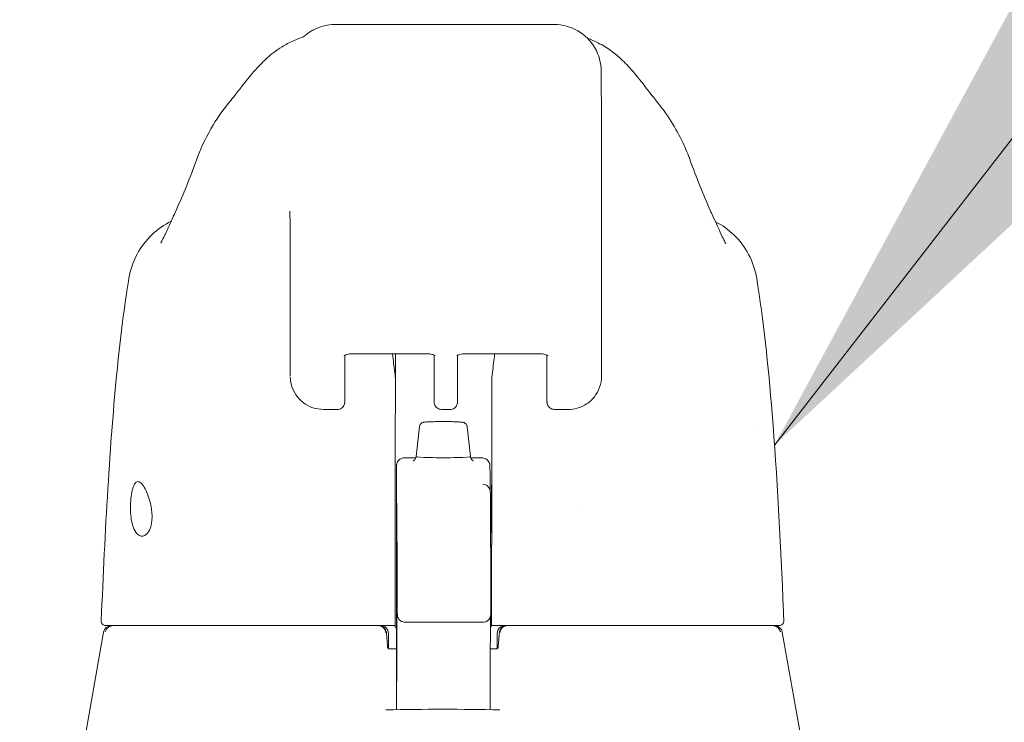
# Model space of a CAD drawing. Header units: inches. Extents: x 3 to 388, y 9 to 244.
# Tile 9 of 53: x 175.73 to 178.22, y 74.35 to 76.12. Entities that reach past the tile are written whole.
import ezdxf

# ---------------------------------------------------------------- set-up
doc = ezdxf.new("R2010")
doc.units = ezdxf.units.IN
doc.header["$LTSCALE"] = 23
doc.header["$MEASUREMENT"] = 0
for name, color, linetype, lineweight in [('Dimension (ANSI)', 7, 'Continuous', 5), ('Symbol (ANSI)', 7, 'Continuous', 5), ('Visible (ANSI)', 7, 'Continuous', 5)]:
    doc.layers.add(name, color=color, linetype=linetype, lineweight=lineweight)
doc.styles.add('ROMANS', font='romans.shx')
doc.dimstyles.new('Default (ANSI)', dxfattribs={"dimscale": 23, "dimtxt": 0.08, "dimasz": 0.098425, "dimexe": 0.125, "dimexo": 0.0625, "dimgap": 0.031496, "dimtad": 0, "dimtih": 1, "dimtoh": 1, "dimrnd": 1e-08, "dimzin": 0, "dimdsep": 46, "dimtxsty": 'ROMANS', "dimcen": 0.09, "dimdle": 0.393701, "dimclrd": 256, "dimclre": 256, "dimclrt": 256, "dimadec": 0, "dimazin": 0, "dimtfac": 1.25, "dimtofl": 0, "dimtmove": 0, "dimatfit": 3, "dimfxl": 0, "dimtolj": 1, "dimtzin": 0, "dimlwd": -1, "dimlwe": -1, "dimarcsym": 0})
doc.dimstyles.new('Default (ANSI)$7', dxfattribs={"dimscale": 23, "dimtxt": 0.08, "dimasz": 0.098425, "dimexe": 0.125, "dimexo": 0.0625, "dimgap": 0.031496, "dimtad": 0, "dimtih": 1, "dimtoh": 1, "dimrnd": 1e-08, "dimzin": 0, "dimdsep": 46, "dimtxsty": 'ROMANS', "dimcen": 0.09, "dimdle": 0.393701, "dimclrd": 256, "dimclre": 256, "dimclrt": 256, "dimadec": 0, "dimazin": 0, "dimtfac": 1.25, "dimtofl": 0, "dimtmove": 0, "dimatfit": 3, "dimfxl": 0, "dimtolj": 1, "dimtzin": 0, "dimlwd": -1, "dimlwe": -1, "dimarcsym": 0})

# ---------------------------------------------------------------- blocks, each defined once
blk = doc.blocks.new('*D35')
at = {"layer": 'Defpoints', "color": 0}
for p in [(179.2422, 83.8521), (144.8047, 73.7381), (179.2422, 73.7381)]:
    blk.add_point(p, dxfattribs=at)
at = {"layer": 'Dimension (ANSI)'}
for p, q in [((144.8047, 75.1756), (144.8047, 86.7271)), ((179.2422, 75.1756), (179.2422, 86.7271)), ((147.0685, 83.8521), (152.9753, 83.8521)), ((176.9785, 83.8521), (171.0717, 83.8521))]:
    blk.add_line(p, q, dxfattribs=at)
for points in [[(147.0685, 84.2294), (147.0685, 83.4748), (144.8047, 83.8521)], [(176.9785, 84.2294), (176.9785, 83.4748), (179.2422, 83.8521)]]:
    blk.add_solid(points, dxfattribs=at)
at = {"layer": 'Dimension (ANSI)', "insert": (162.0235, 83.8521), "char_height": 1.84, "attachment_point": 5, "style": 'ROMANS'}
blk.add_mtext('\\A1;34.44\\PDOOR WIDTH', dxfattribs=at)

msp = doc.modelspace()

# ---------------------------------------------------------------- linework, layer by layer
at = {"layer": 'Visible (ANSI)'}
for p, q in [((176.5271, 76.112), (176.5259, 76.112)), ((176.5271, 76.112), (176.5296, 76.112)), ((177.0808, 76.112), (176.5296, 76.112)), ((177.2, 75.5018), (177.2001, 75.3995)), ((177.2001, 75.3993), (177.1997, 75.2221)), ((176.4122, 75.3245), (176.4123, 75.2222)), ((176.5689, 75.279), (176.7583, 75.279)), ((176.6782, 75.279), (176.6782, 75.2176)), ((176.8543, 75.279), (177.0437, 75.279)), ((176.5503, 75.2752), (176.5501, 75.1701)), ((176.7763, 75.2754), (176.7763, 75.2065)), ((176.8355, 75.1701), (176.8358, 75.2752)), ((177.0618, 75.2065), (177.0617, 75.2747)), ((176.5315, 75.1382), (176.4963, 75.1382)), ((176.7949, 75.1382), (176.817, 75.1382)), ((177.1156, 75.1382), (177.0804, 75.1382)), ((176.7393, 75.0949), (176.7307, 75.0189)), ((176.8598, 75.0949), (176.8685, 75.0189)), ((176.7009, 75.0156), (176.7302, 75.0156)), ((176.8689, 75.0156), (176.8977, 75.0156)), ((176.9174, 74.9964), (176.9182, 74.9712)), ((176.6811, 74.808), (176.6814, 74.5975)), ((176.703, 74.5997), (176.8998, 74.5997)), ((176.9211, 74.5914), (176.9218, 74.5914)), ((175.9398, 74.5751), (175.8221, 73.9077)), ((176.6606, 74.5717), (176.6606, 74.5334)), ((176.9362, 74.5717), (176.9362, 74.5334)), ((177.6571, 74.5751), (177.7748, 73.9077)), ((176.6814, 74.5323), (176.6626, 74.5323)), ((176.9343, 74.5323), (176.9185, 74.5323)), ((176.6814, 74.5049), (176.6814, 74.4595)), ((176.9184, 74.4495), (176.9183, 74.3786))]:
    msp.add_line(p, q, dxfattribs=at)
for centre, radius, start, end in [((175.946, 74.6032), 0.0118, 177.7242, 270), ((175.9591, 74.5717), 0.0197, 90.0001, 170), ((176.6359, 74.5717), 0.0197, 4.9119, 90), ((176.641, 74.5717), 0.0197, 0, 90), ((176.9559, 74.5717), 0.0197, 90, 180), ((176.961, 74.5717), 0.0197, 90, 175.0881), ((177.6378, 74.5717), 0.0197, 10, 90), ((177.6492, 74.6032), 0.0118, 270, 2.2758)]:
    msp.add_arc(centre, radius, start, end, dxfattribs=at)
for centre, major_axis, ratio, start_param, end_param in [((177.1989, 75.0096), (0, 0.9843), 0.001274, 5.235988, 6.283186), ((176.36, 75.7017), (-0.1851, 0.067), 0.665998, 6.283143, 6.283182), ((177.2388, 75.7017), (0.1852, 0.0666), 0.666643, 0.000002, 0.000042), ((176.4115, 75.0096), (0, 0.6299), 0.001274, 5.235988, 6.283186), ((177.1213, 75.3994), (0.0787, -0.0002), 0.866025, 0, 0.002547), ((176.6357, 75.2157), (-0.0425, -0.0035), 0.669542, 3.085614, 3.161581), ((176.6794, 73.8365), (0.0001, 1.6849), 0.001243, 0.609956, 0.646633), ((176.9649, 75.2157), (-0.0425, 0.0034), 0.669773, 6.258798, 6.334759), ((176.9236, 73.8364), (0, -1.6849), 0.001294, 3.751549, 3.788225), ((176.6782, 75.1652), (0, -0.0201), 0.001273, 3.788231, 4.444303), ((176.9223, 75.1652), (0, 0.0201), 0.001274, 0.646638, 1.302711), ((176.6775, 75.3165), (0, 0.5512), 0.001274, 3.554684, 4.444304), ((176.9216, 75.3165), (0, 0.5512), 0.001274, 3.554684, 4.444304), ((176.7996, 75.0189), (-0.0689, 0), 0.042782, 6.278319, 9.429644), ((177.1536, 74.8867), (0, 0.061), 0.001274, 1.508926, 1.509277), ((176.6778, 74.7933), (0, -0.0201), 0.001269, 3.554683, 4.318922), ((176.9219, 74.7933), (0, 0.0201), 0.001278, 0.413091, 1.177333), ((176.661, 74.5115), (-0.0983, 1.1448), 0.000167, 1.516693, 1.533906), ((176.6376, 74.552), (0.0196, 0.0017), 0.017406, 6.283182, 6.298323), ((176.6622, 74.5441), (0, -0.0118), 0.79344, 0.000015, 0.000049), ((176.9593, 74.552), (-0.0196, 0.0017), 0.017406, 6.268048, 6.283203)]:
    msp.add_ellipse(centre, major_axis=major_axis, ratio=ratio, start_param=start_param, end_param=end_param, dxfattribs=at)
for centre, major_axis in [((176.6812, 74.8867), (0, 0.0738)), ((176.9213, 74.8867), (0, -0.061))]:
    msp.add_ellipse(centre, major_axis=major_axis, ratio=0.001274, dxfattribs=at)
for points, knots in [([(176.4465, 76.0812), (176.4465, 76.0812), (176.4465, 76.0813), (176.4472, 76.0819), (176.4476, 76.0823), (176.4505, 76.0848), (176.4517, 76.0857), (176.4543, 76.0878), (176.4554, 76.0886), (176.458, 76.0905), (176.4595, 76.0915), (176.4642, 76.0946), (176.4677, 76.0967), (176.4788, 76.1025), (176.4868, 76.1056), (176.5051, 76.1106), (176.5155, 76.112), (176.5259, 76.112)], [2.324809, 2.324809, 2.324809, 2.324809, 2.4153729, 2.4153729, 2.4996666, 2.4996666, 2.529953, 2.529953, 2.5462201, 2.5462201, 2.5624726, 2.5624726, 2.5951409, 2.5951409, 2.6603318, 2.6603318, 2.7396412, 2.7396412, 2.7396412, 2.7396412]), ([(176.4207, 76.0708), (176.4486, 76.0828), (176.4454, 76.0808), (176.4465, 76.0814), (176.4468, 76.0816), (176.447, 76.0817)], [0, 0, 0, 0, 1.300877, 1.300877, 1.639995, 1.639995, 1.639995, 1.639995]), ([(176.2626, 75.9209), (176.2699, 75.9295), (176.2847, 75.9494), (176.3142, 75.9861), (176.3254, 75.9996), (176.349, 76.0232), (176.3584, 76.0319), (176.3768, 76.046), (176.3839, 76.051), (176.4004, 76.061), (176.41, 76.0662), (176.4207, 76.0708)], [0, 0, 0, 0, 0.755734, 0.755734, 1.131841, 1.131841, 1.328326, 1.328326, 1.431535, 1.431535, 1.538441, 1.538441, 1.538441, 1.538441]), ([(177.1821, 76.0698), (177.1957, 76.0637), (177.2073, 76.0569), (177.2278, 76.0431), (177.2366, 76.0359), (177.2567, 76.0183), (177.2661, 76.0083), (177.2908, 75.9805), (177.3027, 75.9647), (177.3241, 75.9366), (177.3331, 75.9249), (177.3381, 75.919)], [0, 0, 0, 0, 0.13568, 0.13568, 0.283939, 0.283939, 0.527054, 0.527054, 1.014346, 1.014346, 1.540824, 1.540824, 1.540824, 1.540824]), ([(177.3381, 75.919), (177.3662, 75.8856), (177.3885, 75.8492), (177.4128, 75.7975), (177.4188, 75.7831), (177.4241, 75.7684)], [0, 0, 0, 0, 0.3581266, 0.3581266, 0.4930022, 0.4930022, 0.4930022, 0.4930022]), ([(176.0845, 75.5586), (176.0845, 75.5586), (176.0851, 75.5596), (176.0874, 75.5641), (176.0896, 75.5684), (176.0957, 75.581), (176.1001, 75.5905), (176.1093, 75.6105), (176.114, 75.6209), (176.1192, 75.6319)], [0.5925237, 0.5925237, 0.5925237, 0.5925237, 0.6646619, 0.6646619, 0.7668616, 0.7668616, 0.908863, 0.908863, 1.0310814, 1.0310814, 1.0310814, 1.0310814]), ([(177.4795, 75.6315), (177.49, 75.6089), (177.4989, 75.5889), (177.5081, 75.5695), (177.5104, 75.5649), (177.5131, 75.5595), (177.5139, 75.5581), (177.5142, 75.5577), (177.5142, 75.5576), (177.5142, 75.5576)], [0, 0, 0, 0, 0.2499371, 0.2499371, 0.3535128, 0.3535128, 0.4283098, 0.4283098, 0.439933, 0.439933, 0.439933, 0.439933]), ([(176.0043, 75.4703), (176.0078, 75.4913), (176.0148, 75.5119), (176.0347, 75.5491), (176.0477, 75.5662), (176.077, 75.594), (176.0934, 75.6055), (176.111, 75.6142)], [0, 0, 0, 0, 0.1620881, 0.1620881, 0.3213069, 0.3213069, 0.4702907, 0.4702907, 0.4702907, 0.4702907]), ([(177.488, 75.613), (177.5048, 75.6044), (177.5205, 75.5932), (177.5493, 75.5658), (177.5622, 75.5487), (177.582, 75.5115), (177.589, 75.4908), (177.5924, 75.4698)], [0.2361481, 0.2361481, 0.2361481, 0.2361481, 0.379777, 0.379777, 0.5389916, 0.5389916, 0.7011957, 0.7011957, 0.7011957, 0.7011957]), ([(175.9342, 74.6037), (175.9435, 74.8329), (175.9557, 75.0516), (175.9829, 75.3225), (175.9923, 75.3984), (176.0043, 75.4703)], [0, 0, 0, 0, 1.850891, 1.850891, 2.630245, 2.630245, 2.630245, 2.630245]), ([(177.5924, 75.4698), (177.6097, 75.3649), (177.6215, 75.2508), (177.6439, 74.9731), (177.6529, 74.8029), (177.6601, 74.6258)], [0, 0, 0, 0, 1.138918, 1.138918, 2.574106, 2.574106, 2.574106, 2.574106]), ([(176.5488, 75.2741), (176.5488, 75.2741), (176.5489, 75.2742), (176.549, 75.2743), (176.5493, 75.2746), (176.5504, 75.2752), (176.5512, 75.2756), (176.5533, 75.2765), (176.5547, 75.277), (176.5579, 75.2778), (176.5598, 75.2782), (176.564, 75.2788), (176.5663, 75.2789), (176.5687, 75.279), (176.5688, 75.279), (176.5689, 75.279)], [0.456907, 0.456907, 0.456907, 0.456907, 0.510594, 0.510594, 0.684944, 0.684944, 0.870924, 0.870924, 1.079368, 1.079368, 1.310892, 1.310892, 1.558958, 1.558958, 1.570796, 1.570796, 1.570796, 1.570796]), ([(176.6781, 75.2197), (176.6763, 75.2361), (176.6744, 75.2519), (176.672, 75.2711), (176.6715, 75.275), (176.671, 75.279)], [-0.4388751, -0.4388751, -0.4388751, -0.4388751, -0.2194373, -0.2194373, -0.1616613, -0.1616613, -0.1616613, -0.1616613]), ([(176.7783, 75.2742), (176.7783, 75.2742), (176.7782, 75.2742), (176.7781, 75.2743), (176.7778, 75.2746), (176.7767, 75.2752), (176.7759, 75.2757), (176.7738, 75.2765), (176.7724, 75.277), (176.7692, 75.2779), (176.7673, 75.2782), (176.7632, 75.2788), (176.7609, 75.2789), (176.7585, 75.279), (176.7584, 75.279), (176.7583, 75.279)], [3.601441, 3.601441, 3.601441, 3.601441, 3.653835, 3.653835, 3.828176, 3.828176, 4.014016, 4.014016, 4.222282, 4.222282, 4.453653, 4.453653, 4.701633, 4.701633, 4.712389, 4.712389, 4.712389, 4.712389]), ([(176.8543, 75.279), (176.852, 75.279), (176.8496, 75.2788), (176.8452, 75.2782), (176.8432, 75.2778), (176.8397, 75.2769), (176.8383, 75.2763), (176.8361, 75.2754), (176.8354, 75.2749), (176.8345, 75.2743), (176.8343, 75.2741), (176.8343, 75.2741)], [4.712389, 4.712389, 4.712389, 4.712389, 4.966699, 4.966699, 5.215035, 5.215035, 5.445494, 5.445494, 5.649809, 5.649809, 5.826279, 5.826279, 5.826279, 5.826279]), ([(176.9298, 75.279), (176.9293, 75.275), (176.9288, 75.2711), (176.9263, 75.2519), (176.9244, 75.2361), (176.9225, 75.2197)], [-0.2772129, -0.2772129, -0.2772129, -0.2772129, -0.2194374, -0.2194374, -0.000001, -0.000001, -0.000001, -0.000001]), ([(177.0437, 75.279), (177.0461, 75.279), (177.0484, 75.2788), (177.0528, 75.2782), (177.0548, 75.2778), (177.0583, 75.2769), (177.0597, 75.2764), (177.0619, 75.2754), (177.0626, 75.2749), (177.0635, 75.2743), (177.0637, 75.2742), (177.0637, 75.2742)], [1.570796, 1.570796, 1.570796, 1.570796, 1.825106, 1.825106, 2.073301, 2.073301, 2.30349, 2.30349, 2.50749, 2.50749, 2.681745, 2.681745, 2.681745, 2.681745]), ([(176.4963, 75.1382), (176.4873, 75.1382), (176.478, 75.1397), (176.4609, 75.1454), (176.4527, 75.1496), (176.4385, 75.1603), (176.4322, 75.1669), (176.4221, 75.1814), (176.4182, 75.1897), (176.4136, 75.2053), (176.4125, 75.2127), (176.4123, 75.2201)], [0, 0, 0, 0, 0.0703736, 0.0703736, 0.1392004, 0.1392004, 0.2072974, 0.2072974, 0.2754598, 0.2754598, 0.3325774, 0.3325774, 0.3325774, 0.3325774]), ([(176.7949, 75.1382), (176.7929, 75.1382), (176.7909, 75.1386), (176.7872, 75.1399), (176.7854, 75.1408), (176.7822, 75.1432), (176.7808, 75.1446), (176.7786, 75.1478), (176.7777, 75.1497), (176.7769, 75.1524), (176.7767, 75.1534), (176.7766, 75.1544), (176.7765, 75.1546), (176.7765, 75.155), (176.7765, 75.1551), (176.7765, 75.1554), (176.7765, 75.1556), (176.7765, 75.1558), (176.7764, 75.1559), (176.7764, 75.1561), (176.7764, 75.1562), (176.7764, 75.1565), (176.7764, 75.1566), (176.7764, 75.1571), (176.7764, 75.1575), (176.7764, 75.1598), (176.7764, 75.163), (176.7764, 75.1724), (176.7763, 75.179), (176.7763, 75.1927), (176.7763, 75.1994), (176.7763, 75.2065)], [0, 0, 0, 0, 0.0152437, 0.0152437, 0.0302108, 0.0302108, 0.0451875, 0.0451875, 0.0601581, 0.0601581, 0.0673092, 0.0673092, 0.0689264, 0.0689264, 0.0702228, 0.0702228, 0.0721464, 0.0721464, 0.074147, 0.074147, 0.0775296, 0.0775296, 0.0857864, 0.0857864, 0.110542, 0.110542, 0.1855583, 0.1855583, 0.2684918, 0.2684918, 0.3313559, 0.3313559, 0.3313559, 0.3313559]), ([(177.0804, 75.1382), (177.0784, 75.1382), (177.0763, 75.1386), (177.0726, 75.1399), (177.0708, 75.1408), (177.0677, 75.1432), (177.0663, 75.1446), (177.064, 75.1478), (177.0632, 75.1497), (177.0623, 75.1524), (177.0622, 75.1534), (177.062, 75.1544), (177.062, 75.1546), (177.0619, 75.155), (177.0619, 75.1551), (177.0619, 75.1554), (177.0619, 75.1556), (177.0619, 75.1558), (177.0619, 75.1559), (177.0619, 75.1561), (177.0619, 75.1562), (177.0619, 75.1565), (177.0619, 75.1566), (177.0618, 75.1571), (177.0618, 75.1575), (177.0618, 75.1598), (177.0618, 75.163), (177.0618, 75.1724), (177.0618, 75.179), (177.0618, 75.1927), (177.0618, 75.1994), (177.0618, 75.2065)], [0, 0, 0, 0, 0.0152437, 0.0152437, 0.0302108, 0.0302108, 0.0451875, 0.0451875, 0.0601581, 0.0601581, 0.0673092, 0.0673092, 0.0689264, 0.0689264, 0.0702228, 0.0702228, 0.0721464, 0.0721464, 0.074147, 0.074147, 0.0775296, 0.0775296, 0.0857864, 0.0857864, 0.110542, 0.110542, 0.1855583, 0.1855583, 0.2684918, 0.2684918, 0.3313559, 0.3313559, 0.3313559, 0.3313559]), ([(177.1997, 75.2221), (177.1997, 75.2127), (177.1981, 75.2031), (177.1919, 75.1855), (177.1874, 75.1772), (177.1762, 75.163), (177.1695, 75.1569), (177.1548, 75.1472), (177.1465, 75.1435), (177.1307, 75.1392), (177.1231, 75.1382), (177.1156, 75.1382)], [0, 0, 0, 0, 0.0731439, 0.0731439, 0.1436614, 0.1436614, 0.211738, 0.211738, 0.2795476, 0.2795476, 0.3380314, 0.3380314, 0.3380314, 0.3380314]), ([(176.5501, 75.1701), (176.5501, 75.1646), (176.5501, 75.1607), (176.5501, 75.1578), (176.5501, 75.1572), (176.5501, 75.1566), (176.5501, 75.1565), (176.55, 75.1559), (176.55, 75.1559), (176.55, 75.1557), (176.55, 75.1555), (176.55, 75.1552), (176.55, 75.1549), (176.5499, 75.1542), (176.5498, 75.1537), (176.5496, 75.1527), (176.5495, 75.1521), (176.549, 75.1504), (176.5485, 75.1491), (176.5469, 75.1463), (176.5458, 75.1448), (176.543, 75.1421), (176.5414, 75.141), (176.5378, 75.1392), (176.5359, 75.1387), (176.5332, 75.1383), (176.5324, 75.1382), (176.5315, 75.1382)], [0, 0, 0, 0, 0.0823467, 0.0823467, 0.1118576, 0.1118576, 0.1247539, 0.1247539, 0.1265515, 0.1265515, 0.1286021, 0.1286021, 0.1306663, 0.1306663, 0.134814, 0.134814, 0.138887, 0.138887, 0.148968, 0.148968, 0.1632472, 0.1632472, 0.1782167, 0.1782167, 0.1931923, 0.1931923, 0.1993249, 0.1993249, 0.1993249, 0.1993249]), ([(176.8355, 75.1701), (176.8355, 75.1646), (176.8355, 75.1607), (176.8355, 75.1578), (176.8355, 75.1572), (176.8355, 75.1566), (176.8355, 75.1565), (176.8355, 75.1559), (176.8355, 75.1559), (176.8355, 75.1557), (176.8354, 75.1555), (176.8354, 75.1552), (176.8354, 75.1549), (176.8353, 75.1542), (176.8352, 75.1537), (176.835, 75.1527), (176.8349, 75.1521), (176.8344, 75.1504), (176.8339, 75.1491), (176.8324, 75.1463), (176.8312, 75.1448), (176.8285, 75.1421), (176.8268, 75.141), (176.8233, 75.1392), (176.8213, 75.1387), (176.8186, 75.1383), (176.8178, 75.1382), (176.817, 75.1382)], [0, 0, 0, 0, 0.0823467, 0.0823467, 0.1118576, 0.1118576, 0.1247539, 0.1247539, 0.1265515, 0.1265515, 0.1286021, 0.1286021, 0.1306663, 0.1306663, 0.134814, 0.134814, 0.138887, 0.138887, 0.148968, 0.148968, 0.1632472, 0.1632472, 0.1782167, 0.1782167, 0.1931923, 0.1931923, 0.1993249, 0.1993249, 0.1993249, 0.1993249]), ([(176.7393, 75.0949), (176.7395, 75.0962), (176.7398, 75.0975), (176.7409, 75.0998), (176.7417, 75.1009), (176.7433, 75.1027), (176.7443, 75.1034), (176.746, 75.1044), (176.7467, 75.1047), (176.7479, 75.1051), (176.7484, 75.1053), (176.7495, 75.1056), (176.7501, 75.1057), (176.7526, 75.1061), (176.7545, 75.1063), (176.7593, 75.1066), (176.762, 75.1068), (176.7691, 75.1071), (176.774, 75.1072), (176.7841, 75.1074), (176.7894, 75.1075), (176.8, 75.1075), (176.8054, 75.1075), (176.8156, 75.1074), (176.8206, 75.1073), (176.8297, 75.1071), (176.8338, 75.1069), (176.8409, 75.1065), (176.8438, 75.1063), (176.8474, 75.1059), (176.8485, 75.1058), (176.8503, 75.1054), (176.8508, 75.1053), (176.852, 75.1049), (176.8526, 75.1046), (176.854, 75.1039), (176.8548, 75.1034), (176.8562, 75.1022), (176.8569, 75.1015), (176.8582, 75.0998), (176.8588, 75.0988), (176.8595, 75.0968), (176.8597, 75.0959), (176.8598, 75.0949)], [0, 0, 0, 0, 0.0101015, 0.0101015, 0.0199862, 0.0199862, 0.0296294, 0.0296294, 0.0377089, 0.0377089, 0.0449846, 0.0449846, 0.0568687, 0.0568687, 0.0925395, 0.0925395, 0.1243072, 0.1243072, 0.1678667, 0.1678667, 0.2085979, 0.2085979, 0.2487728, 0.2487728, 0.2888646, 0.2888646, 0.3291737, 0.3291737, 0.3703899, 0.3703899, 0.3939584, 0.3939584, 0.4023637, 0.4023637, 0.4099805, 0.4099805, 0.4177702, 0.4177702, 0.4252935, 0.4252935, 0.4344742, 0.4344742, 0.4417369, 0.4417369, 0.4417369, 0.4417369]), ([(176.6811, 74.808), (176.6811, 74.8162), (176.6811, 74.826), (176.6811, 74.8468), (176.6811, 74.8581), (176.681, 74.881), (176.681, 74.8929), (176.6811, 74.9158), (176.6811, 74.9271), (176.6811, 74.9477), (176.6811, 74.9572), (176.6811, 74.9734), (176.6811, 74.9802), (176.6811, 74.9902), (176.6812, 74.9936), (176.6812, 74.9956), (176.6812, 74.9959), (176.6812, 74.9964), (176.6812, 74.9965), (176.6812, 74.9971), (176.6812, 74.9972), (176.6813, 74.9976), (176.6813, 74.9978), (176.6814, 74.9986), (176.6814, 74.9991), (176.6817, 75.0003), (176.6818, 75.0009), (176.6824, 75.0027), (176.6829, 75.004), (176.6845, 75.007), (176.6857, 75.0086), (176.6887, 75.0115), (176.6904, 75.0127), (176.6942, 75.0145), (176.6962, 75.0152), (176.6991, 75.0155), (176.7, 75.0156), (176.7009, 75.0156)], [0.0000951, 0.0000951, 0.0000951, 0.0000951, 0.0901149, 0.0901149, 0.178562, 0.178562, 0.2670329, 0.2670329, 0.3554952, 0.3554952, 0.4439649, 0.4439649, 0.5324672, 0.5324672, 0.6211026, 0.6211026, 0.6422287, 0.6422287, 0.6501792, 0.6501792, 0.6522795, 0.6522795, 0.6545394, 0.6545394, 0.659093, 0.659093, 0.6635504, 0.6635504, 0.6741451, 0.6741451, 0.6893195, 0.6893195, 0.7052428, 0.7052428, 0.7211743, 0.7211743, 0.727735, 0.727735, 0.727735, 0.727735]), ([(176.7229, 75.008), (176.7229, 75.008), (176.7229, 75.008), (176.7229, 75.008), (176.7231, 75.008), (176.7236, 75.0082), (176.7238, 75.0083), (176.7245, 75.0086), (176.7251, 75.0089), (176.7265, 75.0099), (176.7272, 75.0105), (176.7287, 75.0123), (176.7295, 75.0135), (176.7304, 75.0162), (176.7307, 75.0175), (176.7307, 75.0189)], [9.2430888, 9.2430888, 9.2430888, 9.2430888, 9.2594498, 9.2594498, 9.3055117, 9.3055117, 9.3302805, 9.3302805, 9.3644401, 9.3644401, 9.3881755, 9.3881755, 9.4085728, 9.4085728, 9.4235033, 9.4235033, 9.4235033, 9.4235033]), ([(176.8685, 75.0189), (176.8685, 75.0176), (176.8687, 75.0163), (176.8695, 75.014), (176.87, 75.013), (176.8712, 75.0112), (176.8719, 75.0106), (176.8731, 75.0096), (176.8736, 75.0092), (176.8745, 75.0087), (176.8749, 75.0085), (176.8756, 75.0082), (176.8758, 75.0081), (176.8762, 75.008), (176.8763, 75.008), (176.8763, 75.008)], [6.2819106, 6.2819106, 6.2819106, 6.2819106, 6.296187, 6.296187, 6.3118518, 6.3118518, 6.3310934, 6.3310934, 6.3535591, 6.3535591, 6.3797667, 6.3797667, 6.4163047, 6.4163047, 6.4623251, 6.4623251, 6.4623251, 6.4623251]), ([(176.8977, 75.0156), (176.898, 75.0156), (176.8983, 75.0156), (176.8995, 75.0155), (176.9004, 75.0154), (176.9033, 75.0149), (176.9054, 75.0142), (176.9091, 75.0121), (176.9108, 75.0108), (176.9136, 75.0077), (176.9148, 75.006), (176.9161, 75.0031), (176.9164, 75.0022), (176.9168, 75.0007), (176.9169, 75.0002), (176.9171, 74.9994), (176.9171, 74.9991), (176.9172, 74.9984), (176.9173, 74.9981), (176.9173, 74.9976), (176.9173, 74.9975), (176.9174, 74.9972), (176.9174, 74.9971), (176.9174, 74.9969), (176.9174, 74.9968), (176.9174, 74.9966), (176.9174, 74.9965), (176.9174, 74.9964)], [0, 0, 0, 0, 0.00224223, 0.00224223, 0.00898256, 0.00898256, 0.02514758, 0.02514758, 0.04107187, 0.04107187, 0.0570029, 0.0570029, 0.06485469, 0.06485469, 0.06852226, 0.06852226, 0.0711256, 0.0711256, 0.0739908, 0.0739908, 0.07533776, 0.07533776, 0.07733102, 0.07733102, 0.07973003, 0.07973003, 0.08311644, 0.08311644, 0.08311644, 0.08311644]), ([(176.008, 74.8867), (176.008, 74.892), (176.0081, 74.8972), (176.0086, 74.9077), (176.0091, 74.9127), (176.0107, 74.9254), (176.0122, 74.9324), (176.0156, 74.9439), (176.0177, 74.9483), (176.022, 74.954), (176.0243, 74.9554), (176.0292, 74.9557), (176.0317, 74.9545), (176.0371, 74.9497), (176.04, 74.9461), (176.0459, 74.9361), (176.0489, 74.9297), (176.0538, 74.9171), (176.0557, 74.9113), (176.0589, 74.8992), (176.0602, 74.893), (176.0612, 74.8867)], [-0.5692874, -0.5692874, -0.5692874, -0.5692874, -0.5288858, -0.5288858, -0.4876841, -0.4876841, -0.4202422, -0.4202422, -0.3530717, -0.3530717, -0.2912927, -0.2912927, -0.2304014, -0.2304014, -0.1671779, -0.1671779, -0.0985288, -0.0985288, -0.0485921, -0.0485921, -0.000001, -0.000001, -0.000001, -0.000001]), ([(176.9182, 74.9712), (176.9182, 74.9686), (176.9182, 74.9638), (176.9183, 74.9519), (176.9183, 74.9495), (176.9183, 74.947)], [0, 0, 0, 0, 0.2222895, 0.2222895, 0.2714386, 0.2714386, 0.2714386, 0.2714386]), ([(176.8994, 74.949), (176.9016, 74.949), (176.9037, 74.9485), (176.9077, 74.947), (176.9095, 74.946), (176.9127, 74.9433), (176.9141, 74.9418), (176.9157, 74.9394), (176.9161, 74.9387), (176.9167, 74.9375), (176.9169, 74.937), (176.9174, 74.9357), (176.9176, 74.9351), (176.9179, 74.934), (176.918, 74.9335), (176.9181, 74.9327), (176.9182, 74.9323), (176.9183, 74.9314), (176.9183, 74.9311), (176.9184, 74.93), (176.9184, 74.9296), (176.9185, 74.9275), (176.9186, 74.9254), (176.9187, 74.913), (176.9189, 74.8953), (176.9192, 74.8336), (176.9194, 74.7818), (176.9195, 74.716)], [0, 0, 0, 0, 0.016461, 0.016461, 0.032598, 0.032598, 0.048586, 0.048586, 0.055504, 0.055504, 0.060794, 0.060794, 0.069517, 0.069517, 0.078204, 0.078204, 0.091719, 0.091719, 0.12099, 0.12099, 0.208677, 0.208677, 0.471727, 0.471727, 1.263331, 1.263331, 2.350755, 2.350755, 2.350755, 2.350755]), ([(176.0612, 74.8867), (176.0619, 74.8815), (176.0624, 74.8762), (176.0628, 74.866), (176.0627, 74.8611), (176.0615, 74.849), (176.06, 74.8424), (176.0554, 74.8307), (176.0523, 74.8259), (176.0458, 74.82), (176.0427, 74.8184), (176.0365, 74.8175), (176.0335, 74.818), (176.0274, 74.8211), (176.0243, 74.8239), (176.0182, 74.8326), (176.0155, 74.8389), (176.0116, 74.8522), (176.0104, 74.8587), (176.0086, 74.8724), (176.0082, 74.8795), (176.008, 74.8867)], [-0.5739281, -0.5739281, -0.5739281, -0.5739281, -0.533814, -0.533814, -0.4939143, -0.4939143, -0.4307597, -0.4307597, -0.3597657, -0.3597657, -0.3005984, -0.3005984, -0.2454531, -0.2454531, -0.1831514, -0.1831514, -0.1104073, -0.1104073, -0.0546787, -0.0546787, -0.000001, -0.000001, -0.000001, -0.000001]), ([(176.6819, 74.45), (176.6819, 74.45), (176.682, 74.4502), (176.682, 74.4516), (176.682, 74.4536), (176.682, 74.4623), (176.6821, 74.4715), (176.6821, 74.4963), (176.6821, 74.5125), (176.6822, 74.5494), (176.6822, 74.5706), (176.6822, 74.6153), (176.6822, 74.6394), (176.6822, 74.6874), (176.6822, 74.7119), (176.6822, 74.7583), (176.6822, 74.7808), (176.6821, 74.8208), (176.6821, 74.8389), (176.6821, 74.8685), (176.6821, 74.8805), (176.682, 74.8926), (176.682, 74.8957), (176.682, 74.8991), (176.682, 74.9), (176.682, 74.9009), (176.6819, 74.9011), (176.6819, 74.9012), (176.6819, 74.9012), (176.6819, 74.9012)], [0.095515, 0.095515, 0.095515, 0.095515, 0.123841, 0.123841, 0.213853, 0.213853, 0.387934, 0.387934, 0.570542, 0.570542, 0.753617, 0.753617, 0.936769, 0.936769, 1.119942, 1.119942, 1.303116, 1.303116, 1.486277, 1.486277, 1.669389, 1.669389, 1.759895, 1.759895, 1.808908, 1.808908, 1.835911, 1.835911, 1.839855, 1.839855, 1.839855, 1.839855]), ([(176.6778, 74.801), (176.6778, 74.7703), (176.6777, 74.7386), (176.6777, 74.674), (176.6777, 74.6412), (176.6777, 74.6081)], [0.0000013, 0.0000013, 0.0000013, 0.0000013, 0.2536651, 0.2536651, 0.507274, 0.507274, 0.507274, 0.507274]), ([(176.9219, 74.801), (176.9218, 74.7703), (176.9218, 74.7386), (176.9218, 74.674), (176.9218, 74.6412), (176.9218, 74.6081)], [0.0000013, 0.0000013, 0.0000013, 0.0000013, 0.2536657, 0.2536657, 0.5072735, 0.5072735, 0.5072735, 0.5072735]), ([(176.9195, 74.716), (176.9195, 74.7134), (176.9195, 74.71), (176.9195, 74.702), (176.9195, 74.6974), (176.9195, 74.6875), (176.9195, 74.6821), (176.9196, 74.6713), (176.9196, 74.6658), (176.9195, 74.6551), (176.9195, 74.6499), (176.9195, 74.6404), (176.9195, 74.6361), (176.9195, 74.6288), (176.9195, 74.6258), (176.9195, 74.6214), (176.9195, 74.6201), (176.9195, 74.6192), (176.9195, 74.6191), (176.9195, 74.6187), (176.9195, 74.6186), (176.9195, 74.6183), (176.9195, 74.6182), (176.9194, 74.6179), (176.9194, 74.6176), (176.9194, 74.6171), (176.9193, 74.6168), (176.9192, 74.6159), (176.9191, 74.6154), (176.9186, 74.6135), (176.9182, 74.6122), (176.9167, 74.6091), (176.9155, 74.6074), (176.9127, 74.6044), (176.911, 74.6031), (176.9073, 74.6011), (176.9053, 74.6004), (176.9021, 74.5998), (176.901, 74.5997), (176.8998, 74.5997)], [0, 0, 0, 0, 0.0425807, 0.0425807, 0.0841852, 0.0841852, 0.1256804, 0.1256804, 0.167149, 0.167149, 0.2086126, 0.2086126, 0.2500853, 0.2500853, 0.2915961, 0.2915961, 0.3332584, 0.3332584, 0.3395061, 0.3395061, 0.3420357, 0.3420357, 0.3431432, 0.3431432, 0.3452868, 0.3452868, 0.3473947, 0.3473947, 0.3519485, 0.3519485, 0.3622857, 0.3622857, 0.3777932, 0.3777932, 0.3937253, 0.3937253, 0.4096569, 0.4096569, 0.418499, 0.418499, 0.418499, 0.418499]), ([(176.6777, 74.602), (176.6777, 74.603), (176.6777, 74.604), (176.6777, 74.6061), (176.6777, 74.6071), (176.6777, 74.6081)], [-0.01552729, -0.01552729, -0.01552729, -0.01552729, -0.00775591, -0.00775591, -0.00000008, -0.00000008, -0.00000008, -0.00000008]), ([(176.703, 74.5997), (176.7027, 74.5997), (176.7025, 74.5997), (176.7015, 74.5997), (176.7008, 74.5998), (176.698, 74.6002), (176.6959, 74.6009), (176.6922, 74.6028), (176.6904, 74.604), (176.6875, 74.607), (176.6862, 74.6087), (176.6849, 74.6115), (176.6845, 74.6125), (176.6839, 74.6145), (176.6836, 74.6155), (176.6834, 74.6169), (176.6834, 74.6172), (176.6833, 74.6178), (176.6833, 74.6181), (176.6833, 74.6184), (176.6833, 74.6185), (176.6833, 74.6187), (176.6833, 74.6188), (176.6833, 74.6189), (176.6833, 74.619), (176.6833, 74.6193), (176.6833, 74.6194), (176.6833, 74.62), (176.6832, 74.6207), (176.6832, 74.6225), (176.6832, 74.6237), (176.6832, 74.6251)], [0, 0, 0, 0, 0.0018097, 0.0018097, 0.007246, 0.007246, 0.023428, 0.023428, 0.0393511, 0.0393511, 0.0552832, 0.0552832, 0.0631668, 0.0631668, 0.0710789, 0.0710789, 0.0739075, 0.0739075, 0.0758492, 0.0758492, 0.0774606, 0.0774606, 0.0789973, 0.0789973, 0.081828, 0.081828, 0.0894984, 0.0894984, 0.1125569, 0.1125569, 0.1358886, 0.1358886, 0.1358886, 0.1358886]), ([(176.9185, 74.6133), (176.9185, 74.5925), (176.9185, 74.5722), (176.9185, 74.5245), (176.9184, 74.4978), (176.9184, 74.4658), (176.9184, 74.4573), (176.9184, 74.4495)], [0.0826085, 0.0826085, 0.0826085, 0.0826085, 0.2432605, 0.2432605, 0.482131, 0.482131, 0.5753368, 0.5753368, 0.5753368, 0.5753368]), ([(176.9218, 74.6081), (176.9218, 74.6071), (176.9218, 74.6061), (176.9218, 74.604), (176.9218, 74.603), (176.9218, 74.602)], [0.00000008, 0.00000008, 0.00000008, 0.00000008, 0.00775583, 0.00775583, 0.01552726, 0.01552726, 0.01552726, 0.01552726]), ([(175.9602, 74.5906), (175.9579, 74.5901), (175.9556, 74.5892), (175.9534, 74.5878), (175.9513, 74.5864), (175.9493, 74.5846), (175.9477, 74.5824), (175.9461, 74.5803), (175.945, 74.5778), (175.9444, 74.5752)], [0, 0, 0, 0, 0.333333, 0.333333, 0.333333, 0.666667, 0.666667, 0.666667, 1, 1, 1, 1]), ([(175.946, 74.5914), (175.9462, 74.5914), (175.9465, 74.5914), (175.9468, 74.5914), (175.9471, 74.5914), (175.9476, 74.5914), (175.948, 74.5914), (175.9484, 74.5914), (175.9488, 74.5914), (175.9493, 74.5914), (175.9498, 74.5914), (175.9504, 74.5914), (175.951, 74.5914)], [0, 0, 0, 0, 0.25, 0.25, 0.25, 0.5, 0.5, 0.5, 0.75, 0.75, 0.75, 1, 1, 1, 1]), ([(175.951, 74.5914), (175.9511, 74.5914), (175.9514, 74.5914), (175.9519, 74.5914), (175.9524, 74.5914), (175.9532, 74.5914), (175.9541, 74.5914), (175.9551, 74.5914), (175.9563, 74.5914), (175.9576, 74.5914), (175.959, 74.5914), (175.9605, 74.5914), (175.9623, 74.5914), (175.964, 74.5914), (175.966, 74.5914), (175.9681, 74.5914), (175.9702, 74.5914), (175.9724, 74.5914), (175.9749, 74.5914), (175.9774, 74.5914), (175.9802, 74.5914), (175.9834, 74.5914), (175.9866, 74.5914), (175.9902, 74.5914), (175.9942, 74.5914), (175.9981, 74.5914), (176.0024, 74.5914), (176.0071, 74.5914), (176.0118, 74.5914), (176.0169, 74.5914), (176.0224, 74.5914), (176.0279, 74.5914), (176.0338, 74.5914), (176.0402, 74.5914), (176.0466, 74.5914), (176.0535, 74.5914), (176.0607, 74.5914), (176.068, 74.5914), (176.0757, 74.5914), (176.0841, 74.5914), (176.0924, 74.5914), (176.1014, 74.5914), (176.1104, 74.5914), (176.1193, 74.5914), (176.1281, 74.5914), (176.1366, 74.5914), (176.1451, 74.5914), (176.1532, 74.5914), (176.161, 74.5914), (176.1689, 74.5914), (176.1765, 74.5914), (176.184, 74.5914), (176.1915, 74.5914), (176.1989, 74.5914), (176.2064, 74.5914), (176.2139, 74.5914), (176.2214, 74.5914), (176.2292, 74.5914), (176.2369, 74.5914), (176.2448, 74.5914), (176.2529, 74.5914), (176.261, 74.5914), (176.2692, 74.5914), (176.2778, 74.5914), (176.2864, 74.5914), (176.2953, 74.5914), (176.3044, 74.5914), (176.3135, 74.5914), (176.3229, 74.5914), (176.3317, 74.5914), (176.3406, 74.5914), (176.3491, 74.5914), (176.3571, 74.5914), (176.3651, 74.5914), (176.3726, 74.5914), (176.3798, 74.5914), (176.387, 74.5914), (176.3938, 74.5914), (176.4003, 74.5914), (176.4068, 74.5914), (176.4129, 74.5914), (176.4187, 74.5914), (176.4245, 74.5914), (176.43, 74.5914), (176.4352, 74.5914), (176.4404, 74.5914), (176.4454, 74.5914), (176.4502, 74.5914), (176.455, 74.5914), (176.4597, 74.5914), (176.4642, 74.5914), (176.4688, 74.5914), (176.4734, 74.5914), (176.478, 74.5914), (176.4826, 74.5914), (176.4872, 74.5914), (176.492, 74.5914), (176.4969, 74.5914), (176.5019, 74.5914), (176.5072, 74.5914), (176.5126, 74.5914), (176.5183, 74.5914), (176.5241, 74.5914), (176.5298, 74.5914), (176.5357, 74.5914), (176.5412, 74.5914), (176.5467, 74.5914), (176.5518, 74.5914), (176.5567, 74.5914), (176.5615, 74.5914), (176.5661, 74.5914), (176.5704, 74.5914), (176.5747, 74.5914), (176.5789, 74.5914), (176.5828, 74.5914), (176.5868, 74.5914), (176.5906, 74.5914), (176.5943, 74.5914), (176.598, 74.5914), (176.6015, 74.5914), (176.6049, 74.5914), (176.6083, 74.5914), (176.6116, 74.5914), (176.6147, 74.5914), (176.6178, 74.5914), (176.6209, 74.5914), (176.6238, 74.5914), (176.6267, 74.5914), (176.6295, 74.5914), (176.6322, 74.5914), (176.6349, 74.5914), (176.6376, 74.5914), (176.6401, 74.5914), (176.6426, 74.5914), (176.6451, 74.5914), (176.6475, 74.5914), (176.6499, 74.5914), (176.6522, 74.5914), (176.6545, 74.5914), (176.6567, 74.5914), (176.6589, 74.5914), (176.661, 74.5914), (176.6631, 74.5914), (176.6651, 74.5914), (176.667, 74.5914), (176.669, 74.5914), (176.6708, 74.5914), (176.6726, 74.5914), (176.6744, 74.5914), (176.6761, 74.5914), (176.6777, 74.5914)], [0, 0, 0, 0, 0.02, 0.02, 0.02, 0.04, 0.04, 0.04, 0.06, 0.06, 0.06, 0.08, 0.08, 0.08, 0.1, 0.1, 0.1, 0.12, 0.12, 0.12, 0.14, 0.14, 0.14, 0.16, 0.16, 0.16, 0.18, 0.18, 0.18, 0.2, 0.2, 0.2, 0.22, 0.22, 0.22, 0.24, 0.24, 0.24, 0.26, 0.26, 0.26, 0.28, 0.28, 0.28, 0.3, 0.3, 0.3, 0.32, 0.32, 0.32, 0.34, 0.34, 0.34, 0.36, 0.36, 0.36, 0.38, 0.38, 0.38, 0.4, 0.4, 0.4, 0.42, 0.42, 0.42, 0.44, 0.44, 0.44, 0.46, 0.46, 0.46, 0.48, 0.48, 0.48, 0.5, 0.5, 0.5, 0.52, 0.52, 0.52, 0.54, 0.54, 0.54, 0.56, 0.56, 0.56, 0.58, 0.58, 0.58, 0.6, 0.6, 0.6, 0.62, 0.62, 0.62, 0.64, 0.64, 0.64, 0.66, 0.66, 0.66, 0.68, 0.68, 0.68, 0.7, 0.7, 0.7, 0.72, 0.72, 0.72, 0.74, 0.74, 0.74, 0.76, 0.76, 0.76, 0.78, 0.78, 0.78, 0.8, 0.8, 0.8, 0.82, 0.82, 0.82, 0.84, 0.84, 0.84, 0.86, 0.86, 0.86, 0.88, 0.88, 0.88, 0.9, 0.9, 0.9, 0.92, 0.92, 0.92, 0.94, 0.94, 0.94, 0.96, 0.96, 0.96, 0.98, 0.98, 0.98, 1, 1, 1, 1]), ([(175.9602, 74.5906), (175.9615, 74.591), (175.9628, 74.5911), (175.9653, 74.5914), (175.9665, 74.5914), (175.9675, 74.5914)], [-0.03976287, -0.03976287, -0.03976287, -0.03976287, -0.01919123, -0.01919123, 0, 0, 0, 0]), ([(176.6344, 74.5914), (176.6367, 74.5914), (176.6391, 74.591), (176.6437, 74.5892), (176.6459, 74.5879), (176.6496, 74.5844), (176.6511, 74.5824), (176.653, 74.5784), (176.6536, 74.5765), (176.6539, 74.5742), (176.654, 74.5738), (176.654, 74.5734)], [-0.07186063, -0.07186063, -0.07186063, -0.07186063, -0.05375453, -0.05375453, -0.03421213, -0.03421213, -0.01469635, -0.01469635, 0, 0, 0.00333954, 0.00333954, 0.00333954, 0.00333954]), ([(176.6814, 74.5843), (176.6802, 74.5857), (176.6792, 74.587), (176.6778, 74.5889), (176.6774, 74.5896), (176.6771, 74.5904), (176.677, 74.5905), (176.677, 74.5907)], [0.012185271, 0.012185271, 0.012185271, 0.012185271, 0.01644749, 0.01644749, 0.02012058, 0.02012058, 0.02145456, 0.02145456, 0.02145456, 0.02145456]), ([(176.6777, 74.602), (176.6777, 74.6007), (176.6777, 74.5994), (176.6777, 74.5968), (176.6777, 74.5955), (176.6777, 74.5935), (176.6777, 74.5927), (176.6777, 74.5916), (176.6777, 74.5914), (176.6777, 74.5914)], [0, 0, 0, 0, 0.01021357, 0.01021357, 0.02188893, 0.02188893, 0.03336269, 0.03336269, 0.0441913, 0.0441913, 0.0441913, 0.0441913]), ([(176.6814, 74.5049), (176.6814, 74.5153), (176.6814, 74.5262), (176.6814, 74.5471), (176.6814, 74.5575), (176.6814, 74.5765), (176.6814, 74.5855), (176.6814, 74.5947), (176.6814, 74.5961), (176.6814, 74.5975)], [0, 0, 0, 0, 0.0810285, 0.0810285, 0.1605957, 0.1605957, 0.2402112, 0.2402112, 0.2554709, 0.2554709, 0.2554709, 0.2554709]), ([(176.9211, 74.5907), (176.9211, 74.5906), (176.9211, 74.5906), (176.9211, 74.5901), (176.9208, 74.5896), (176.9199, 74.5882), (176.9192, 74.5874), (176.9185, 74.5864)], [0.045272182, 0.045272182, 0.045272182, 0.045272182, 0.045667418, 0.045667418, 0.048563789, 0.048563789, 0.051735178, 0.051735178, 0.051735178, 0.051735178]), ([(176.9218, 74.5914), (176.9218, 74.5914), (176.9218, 74.5916), (176.9218, 74.5927), (176.9218, 74.5935), (176.9218, 74.5955), (176.9218, 74.5968), (176.9218, 74.5994), (176.9218, 74.6007), (176.9218, 74.602)], [-0.04419134, -0.04419134, -0.04419134, -0.04419134, -0.03334324, -0.03334324, -0.02186875, -0.02186875, -0.01019415, -0.01019415, 0, 0, 0, 0]), ([(176.9218, 74.5914), (176.9234, 74.5914), (176.9251, 74.5914), (176.9268, 74.5914), (176.9286, 74.5914), (176.9305, 74.5914), (176.9324, 74.5914), (176.9343, 74.5914), (176.9363, 74.5914), (176.9384, 74.5914), (176.9405, 74.5914), (176.9426, 74.5914), (176.9448, 74.5914), (176.947, 74.5914), (176.9493, 74.5914), (176.9516, 74.5914), (176.954, 74.5914), (176.9563, 74.5914), (176.9588, 74.5914), (176.9612, 74.5914), (176.9638, 74.5914), (176.9664, 74.5914), (176.969, 74.5914), (176.9716, 74.5914), (176.9744, 74.5914), (176.9772, 74.5914), (176.9801, 74.5914), (176.983, 74.5914), (176.986, 74.5914), (176.9891, 74.5914), (176.9924, 74.5914), (176.9956, 74.5914), (176.9989, 74.5914), (177.0024, 74.5914), (177.0059, 74.5914), (177.0096, 74.5914), (177.0134, 74.5914), (177.0172, 74.5914), (177.0212, 74.5914), (177.0253, 74.5914), (177.0295, 74.5914), (177.0338, 74.5914), (177.0383, 74.5914), (177.0428, 74.5914), (177.0474, 74.5914), (177.0523, 74.5914), (177.0573, 74.5914), (177.0625, 74.5914), (177.0679, 74.5914), (177.0734, 74.5914), (177.079, 74.5914), (177.0844, 74.5914), (177.0898, 74.5914), (177.0951, 74.5914), (177.1001, 74.5914), (177.1051, 74.5914), (177.1099, 74.5914), (177.1146, 74.5914), (177.1193, 74.5914), (177.1239, 74.5914), (177.1284, 74.5914), (177.133, 74.5914), (177.1376, 74.5914), (177.1422, 74.5914), (177.1469, 74.5914), (177.1516, 74.5914), (177.1565, 74.5914), (177.1615, 74.5914), (177.1666, 74.5914), (177.172, 74.5914), (177.1775, 74.5914), (177.1832, 74.5914), (177.1893, 74.5914), (177.1953, 74.5914), (177.2017, 74.5914), (177.2085, 74.5914), (177.2152, 74.5914), (177.2224, 74.5914), (177.2298, 74.5914), (177.2373, 74.5914), (177.2452, 74.5914), (177.2535, 74.5914), (177.2618, 74.5914), (177.2705, 74.5914), (177.2794, 74.5914), (177.2883, 74.5914), (177.2975, 74.5914), (177.3062, 74.5914), (177.315, 74.5914), (177.3234, 74.5914), (177.3315, 74.5914), (177.3397, 74.5914), (177.3477, 74.5914), (177.3556, 74.5914), (177.3634, 74.5914), (177.371, 74.5914), (177.3785, 74.5914), (177.386, 74.5914), (177.3934, 74.5914), (177.4007, 74.5914), (177.4081, 74.5914), (177.4153, 74.5914), (177.4227, 74.5914), (177.4301, 74.5914), (177.4376, 74.5914), (177.4452, 74.5914), (177.4529, 74.5914), (177.4607, 74.5914), (177.4688, 74.5914), (177.4769, 74.5914), (177.4852, 74.5914), (177.4934, 74.5914), (177.5017, 74.5914), (177.5098, 74.5914), (177.5174, 74.5914), (177.5251, 74.5914), (177.5323, 74.5914), (177.5392, 74.5914), (177.546, 74.5914), (177.5525, 74.5914), (177.5587, 74.5914), (177.5648, 74.5914), (177.5706, 74.5914), (177.576, 74.5914), (177.5814, 74.5914), (177.5864, 74.5914), (177.5911, 74.5914), (177.5958, 74.5914), (177.6001, 74.5914), (177.6041, 74.5914), (177.608, 74.5914), (177.6117, 74.5914), (177.6149, 74.5914), (177.6181, 74.5914), (177.6208, 74.5914), (177.6233, 74.5914), (177.6258, 74.5914), (177.628, 74.5914), (177.63, 74.5914), (177.6321, 74.5914), (177.6339, 74.5914), (177.6356, 74.5914), (177.6373, 74.5914), (177.6388, 74.5914), (177.6402, 74.5914), (177.6415, 74.5914), (177.6426, 74.5914), (177.6435, 74.5914), (177.6445, 74.5914), (177.6452, 74.5914), (177.6457, 74.5914), (177.6462, 74.5914), (177.6464, 74.5914), (177.6465, 74.5914)], [0, 0, 0, 0, 0.019608, 0.019608, 0.019608, 0.039216, 0.039216, 0.039216, 0.058824, 0.058824, 0.058824, 0.078431, 0.078431, 0.078431, 0.098039, 0.098039, 0.098039, 0.117647, 0.117647, 0.117647, 0.137255, 0.137255, 0.137255, 0.156863, 0.156863, 0.156863, 0.176471, 0.176471, 0.176471, 0.196078, 0.196078, 0.196078, 0.215686, 0.215686, 0.215686, 0.235294, 0.235294, 0.235294, 0.254902, 0.254902, 0.254902, 0.27451, 0.27451, 0.27451, 0.294118, 0.294118, 0.294118, 0.313725, 0.313725, 0.313725, 0.333333, 0.333333, 0.333333, 0.352941, 0.352941, 0.352941, 0.372549, 0.372549, 0.372549, 0.392157, 0.392157, 0.392157, 0.411765, 0.411765, 0.411765, 0.431373, 0.431373, 0.431373, 0.45098, 0.45098, 0.45098, 0.470588, 0.470588, 0.470588, 0.490196, 0.490196, 0.490196, 0.509804, 0.509804, 0.509804, 0.529412, 0.529412, 0.529412, 0.54902, 0.54902, 0.54902, 0.568627, 0.568627, 0.568627, 0.588235, 0.588235, 0.588235, 0.607843, 0.607843, 0.607843, 0.627451, 0.627451, 0.627451, 0.647059, 0.647059, 0.647059, 0.666667, 0.666667, 0.666667, 0.686275, 0.686275, 0.686275, 0.705882, 0.705882, 0.705882, 0.72549, 0.72549, 0.72549, 0.745098, 0.745098, 0.745098, 0.764706, 0.764706, 0.764706, 0.784314, 0.784314, 0.784314, 0.803922, 0.803922, 0.803922, 0.823529, 0.823529, 0.823529, 0.843137, 0.843137, 0.843137, 0.862745, 0.862745, 0.862745, 0.882353, 0.882353, 0.882353, 0.901961, 0.901961, 0.901961, 0.921569, 0.921569, 0.921569, 0.941176, 0.941176, 0.941176, 0.960784, 0.960784, 0.960784, 0.980392, 0.980392, 0.980392, 1, 1, 1, 1]), ([(176.9625, 74.5914), (176.9601, 74.5914), (176.9576, 74.5909), (176.9553, 74.59), (176.953, 74.5891), (176.9509, 74.5878), (176.9491, 74.5861), (176.9473, 74.5845), (176.9459, 74.5825), (176.9448, 74.5803), (176.9437, 74.5782), (176.9431, 74.5758), (176.9429, 74.5734)], [0, 0, 0, 0, 0.25, 0.25, 0.25, 0.5, 0.5, 0.5, 0.75, 0.75, 0.75, 1, 1, 1, 1]), ([(177.6367, 74.5906), (177.6354, 74.591), (177.6341, 74.5911), (177.6316, 74.5914), (177.6304, 74.5914), (177.6294, 74.5914)], [0.000001, 0.000001, 0.000001, 0.000001, 0.01272699, 0.01272699, 0.02459906, 0.02459906, 0.02459906, 0.02459906]), ([(177.6367, 74.5906), (177.6384, 74.5902), (177.6402, 74.5896), (177.6436, 74.5878), (177.6451, 74.5867), (177.6479, 74.5841), (177.6491, 74.5827), (177.651, 74.5796), (177.6517, 74.578), (177.6523, 74.5759), (177.6524, 74.5756), (177.6525, 74.5752)], [0.00000021, 0.00000021, 0.00000021, 0.00000021, 0.01790702, 0.01790702, 0.03464891, 0.03464891, 0.05076492, 0.05076492, 0.06565697, 0.06565697, 0.06905546, 0.06905546, 0.06905546, 0.06905546]), ([(177.6465, 74.5914), (177.647, 74.5914), (177.6474, 74.5914), (177.6477, 74.5914), (177.648, 74.5914), (177.6482, 74.5914), (177.6485, 74.5914), (177.6487, 74.5914), (177.6489, 74.5914), (177.6491, 74.5914), (177.6492, 74.5914), (177.6492, 74.5914), (177.6492, 74.5914)], [0, 0, 0, 0, 0.25, 0.25, 0.25, 0.5, 0.5, 0.5, 0.75, 0.75, 0.75, 0.9509284, 0.9509284, 0.9509284, 0.9509284]), ([(176.9397, 74.5537), (176.94, 74.557), (176.9403, 74.5603), (176.9406, 74.5636), (176.9408, 74.5668), (176.9411, 74.5701), (176.9414, 74.5734)], [0, 0, 0, 0, 0.5, 0.5, 0.5, 1, 1, 1, 1]), ([(176.6572, 74.5537), (176.6575, 74.5495), (176.6579, 74.5453), (176.6584, 74.5397), (176.6586, 74.538), (176.6587, 74.5364)], [0, 0, 0, 0, 0.03177496, 0.03177496, 0.04542173, 0.04542173, 0.04542173, 0.04542173]), ([(176.6587, 74.5364), (176.6587, 74.5364), (176.6587, 74.5363), (176.6589, 74.5359), (176.659, 74.5355), (176.6594, 74.5347), (176.6599, 74.5341), (176.6607, 74.5333), (176.6611, 74.5331), (176.6618, 74.5326), (176.6621, 74.5325), (176.6626, 74.5323), (176.6627, 74.5323), (176.6627, 74.5323)], [0.00221293, 0.00221293, 0.00221293, 0.00221293, 0.00676414, 0.00676414, 0.01367449, 0.01367449, 0.0232353, 0.0232353, 0.0303251, 0.0303251, 0.03762674, 0.03762674, 0.0442281, 0.0442281, 0.0442281, 0.0442281]), ([(176.9342, 74.5323), (176.9342, 74.5323), (176.9342, 74.5323), (176.9344, 74.5323), (176.9347, 74.5324), (176.9354, 74.5328), (176.9359, 74.5331), (176.937, 74.5341), (176.9376, 74.5348), (176.938, 74.5358), (176.9381, 74.536), (176.9381, 74.5363), (176.9382, 74.5364), (176.9382, 74.5364)], [0.00826605, 0.00826605, 0.00826605, 0.00826605, 0.01093076, 0.01093076, 0.01929717, 0.01929717, 0.02796556, 0.02796556, 0.04070726, 0.04070726, 0.04645278, 0.04645278, 0.05018482, 0.05018482, 0.05018482, 0.05018482]), ([(176.9382, 74.5364), (176.9385, 74.5401), (176.9389, 74.544), (176.9394, 74.5499), (176.9395, 74.5518), (176.9397, 74.5537)], [0, 0, 0, 0, 0.03104913, 0.03104913, 0.0454378, 0.0454378, 0.0454378, 0.0454378]), ([(176.6814, 74.3786), (176.6814, 74.386), (176.6814, 74.3942), (176.6814, 74.4126), (176.6814, 74.4231), (176.6814, 74.4422), (176.6814, 74.451), (176.6814, 74.4595)], [0.1753991, 0.1753991, 0.1753991, 0.1753991, 0.2454689, 0.2454689, 0.3251907, 0.3251907, 0.3912181, 0.3912181, 0.3912181, 0.3912181])]:
    msp.add_open_spline(points, degree=3, knots=knots, dxfattribs=at)
for points in [[(177.1989, 75.9938), (177.1989, 76.0145), (177.1879, 76.0557), (177.1426, 76.1009), (177.1014, 76.112), (177.0808, 76.112)], [(177.164, 76.0776), (177.1675, 76.0762), (177.1731, 76.0738), (177.1821, 76.0698)], [(176.1749, 75.7687), (176.1946, 75.823), (176.2232, 75.8746), (176.2625, 75.9208)], [(176.2626, 75.9209), (176.2626, 75.9209), (176.2625, 75.9208), (176.2625, 75.9208)], [(177.3381, 75.919), (177.3381, 75.919), (177.3381, 75.919), (177.3381, 75.919)], [(176.1229, 75.6401), (176.142, 75.6832), (176.1594, 75.7257), (176.1749, 75.7687)], [(177.4241, 75.7683), (177.4395, 75.7254), (177.4568, 75.6829), (177.4758, 75.6397)], [(176.1192, 75.6319), (176.1204, 75.6345), (176.1216, 75.6373), (176.1229, 75.6401)], [(177.4758, 75.6397), (177.477, 75.6369), (177.4783, 75.6342), (177.4795, 75.6315)], [(176.1229, 75.6196), (176.1229, 75.6196), (176.1229, 75.6196), (176.1229, 75.6196)], [(177.4763, 75.6186), (177.4763, 75.6186), (177.4763, 75.6186), (177.4763, 75.6186)], [(177.2, 75.5017), (177.2, 75.5017), (177.2, 75.5018), (177.2, 75.5018)], [(176.0043, 75.4703), (176.0043, 75.4703), (176.0043, 75.4703), (176.0043, 75.4703)], [(177.5924, 75.4698), (177.5924, 75.4698), (177.5924, 75.4698), (177.5924, 75.4698)], [(177.2001, 75.3995), (177.2001, 75.3995), (177.2001, 75.3995), (177.2001, 75.3994)], [(177.0617, 75.2747), (177.0617, 75.275), (177.0617, 75.2752), (177.0617, 75.2754)], [(176.4963, 75.1382), (176.4963, 75.1382), (176.4963, 75.1382), (176.4963, 75.1382)], [(177.5855, 75.088), (177.5855, 75.088), (177.5855, 75.088), (177.5855, 75.088)], [(176.9183, 74.947), (176.9183, 74.9384), (176.9183, 74.9328), (176.9184, 74.9308)], [(176.6832, 74.6251), (176.683, 74.7108), (176.6828, 74.7712), (176.6826, 74.802)], [(177.6601, 74.6258), (177.6604, 74.6185), (177.6607, 74.6111), (177.661, 74.6037)], [(175.9342, 74.6037), (175.9342, 74.6037), (175.9342, 74.6037), (175.9342, 74.6037)], [(176.6771, 74.5914), (176.677, 74.5914), (176.677, 74.5912), (176.677, 74.5907)], [(176.9211, 74.5907), (176.9211, 74.5912), (176.9211, 74.5914), (176.9211, 74.5914)], [(176.6587, 74.5364), (176.6587, 74.5364), (176.6587, 74.5364), (176.6587, 74.5364)], [(176.6543, 74.378), (176.7503, 74.3803), (176.8466, 74.3803), (176.9426, 74.378)]]:
    msp.add_open_spline(points, degree=3, dxfattribs=at)

# ---------------------------------------------------------------- dimensions: what is measured, and where the dimension line sits
at = {"layer": 'Dimension (ANSI)'}
dim = msp.add_linear_dim(base=(179.2422, 83.8521), p1=(144.8047, 73.7381), p2=(179.2422, 73.7381), angle=180, text='<>\\PDOOR WIDTH', dimstyle='Default (ANSI)', override={"dimtih": 0, "dimtoh": 0, "dimdec": 2, "dimtp": 0, "dimtm": 0, "dimtdec": 2, "dimatfit": 1}, dxfattribs=at)
dim.commit()
dim.dimension.update_dxf_attribs({"geometry": '*D35', "text_midpoint": (162.0235, 83.8521), "dimtype": 160})

# ---------------------------------------------------------------- leaders
at = {"layer": 'Symbol (ANSI)', "annotation_type": 0, "has_hookline": 1, "hookline_direction": 0, "text_width": 29.2514}
msp.add_leader([(177.6379, 75.0487), (181.6424, 80.2178), (183.9061, 80.2178)], dimstyle='Default (ANSI)$7', override={"dimtad": 0}, dxfattribs=at)

doc.saveas('drawing.dxf')
